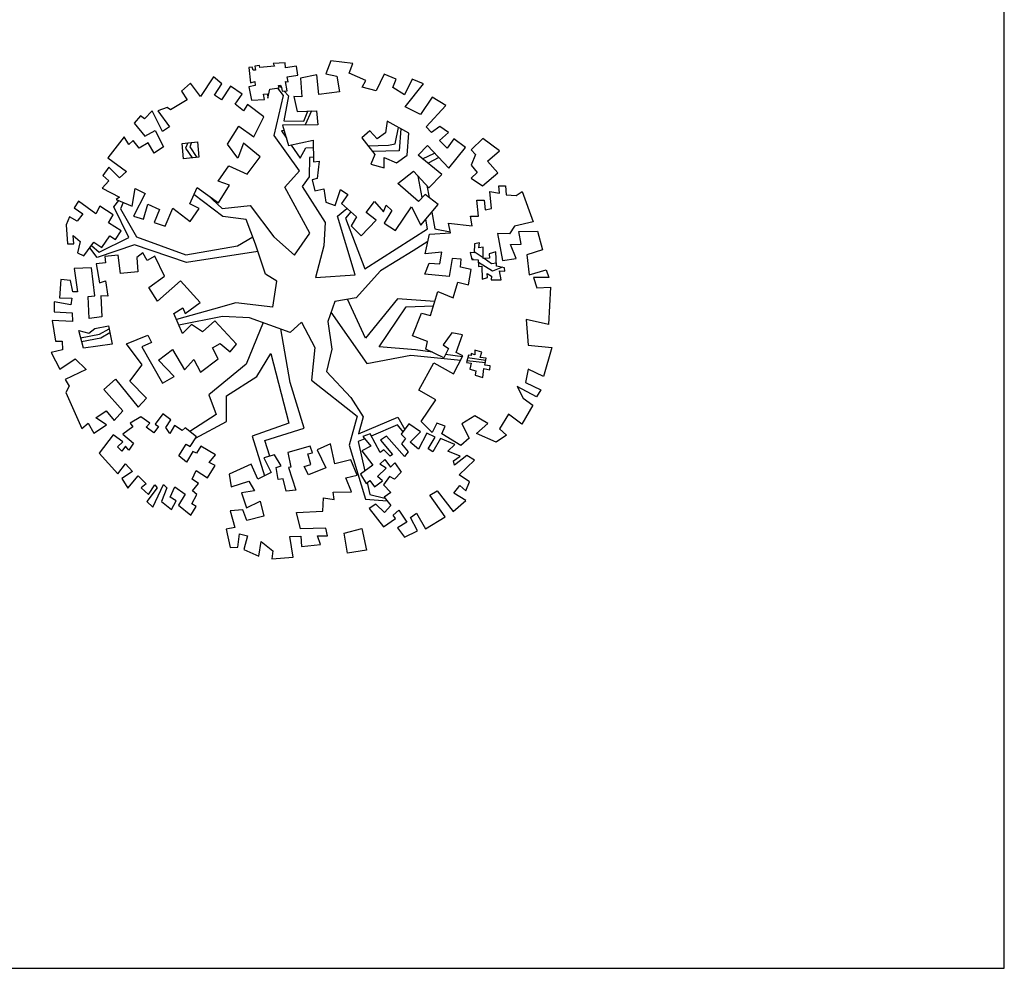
# Model space of a CAD drawing. Header units: millimetres. Extents: x 98.8 to 132.3, y 139.9 to 160.9.
# Tile 4 of 14: x 109.2 to 115, y 139.9 to 145.5. Entities that reach past the tile are written whole.
import ezdxf

# ---------------------------------------------------------------- set-up
doc = ezdxf.new("R2010")
doc.units = ezdxf.units.MM

# ---------------------------------------------------------------- blocks, each defined once
blk = doc.blocks.new('plan19p')
for points in [[(-0.0502, 0.9716), (-0.0065, 0.9728), (-0.0083, 0.9838), (0.0008, 0.985), (0.005, 0.9747), (0.0063, 0.9558), (0.0299, 0.9546), (0.0257, 0.9989), (0.0391, 0.9965), (0.0366, 1.0196), (0.0864, 1.0232), (0.084, 1.0651), (0.033, 1.0626), (0.033, 1.0869), (-0.0223, 1.0893), (-0.018, 1.0754), (-0.086, 1.076), (-0.0872, 1.0857), (-0.1097, 1.0851), (-0.1073, 1.0669), (-0.1188, 1.0669), (-0.1219, 1.0821), (-0.1376, 1.0815), (-0.137, 1.0105), (-0.117, 1.0135), (-0.1164, 0.9959), (-0.1461, 0.9916), (-0.1413, 0.9285), (-0.08, 0.9255), (-0.0818, 0.9504), (-0.0636, 0.951), (-0.0636, 0.9298)], [(0.0978, 1.0082), (0.0951, 0.9205), (0.0579, 0.9258), (0.0658, 0.854), (0.1563, 0.8487), (0.1563, 0.7823), (-0.0086, 0.7982), (0.01, 0.6998), (0.127, 0.7131), (0.119, 0.6121), (0.1456, 0.6121), (0.127, 0.5324), (0.1031, 0.5297), (0.1111, 0.4765), (0.1536, 0.4819), (0.1563, 0.4181), (0.1989, 0.3994), (0.2308, 0.4712), (0.2627, 0.4446), (0.2281, 0.4048), (0.292, 0.3356), (0.2627, 0.2958), (0.3053, 0.2453), (0.3824, 0.3117), (0.3398, 0.3516), (0.3824, 0.3994), (0.4197, 0.3463), (0.4356, 0.3755), (0.4596, 0.3489), (0.417, 0.2931), (0.4675, 0.2532), (0.5527, 0.3569), (0.5872, 0.2665), (0.6777, 0.3542), (0.6218, 0.4074), (0.5872, 0.3782), (0.4995, 0.4712), (0.5793, 0.5217), (0.6431, 0.4367), (0.7096, 0.4925), (0.6085, 0.5935), (0.6564, 0.6334), (0.7442, 0.5191), (0.832, 0.6068), (0.7814, 0.652), (0.7469, 0.6121), (0.7149, 0.652), (0.7602, 0.6839), (0.7229, 0.7158), (0.6803, 0.6919), (0.6591, 0.7211), (0.7602, 0.8115), (0.7016, 0.8567), (0.6378, 0.7823), (0.5713, 0.8248), (0.667, 0.9231), (0.6165, 0.9497), (0.5739, 0.8806), (0.5234, 0.9205), (0.542, 0.9577), (0.4888, 0.9869), (0.4436, 0.9125), (0.3797, 0.9364), (0.401, 0.9657), (0.3265, 1.0082), (0.3478, 1.0508), (0.2467, 1.0747), (0.2175, 1.0162), (0.268, 1.0002), (0.2733, 0.9258), (0.1749, 0.9231), (0.1749, 1.0162)], [(-0.8357, 0.6849), (-0.8687, 0.6497), (-0.8423, 0.6212), (-0.8775, 0.5904), (-0.8005, 0.5399), (-0.8181, 0.5311), (-0.7456, 0.4916), (-0.7236, 0.5729), (-0.6797, 0.5443), (-0.7456, 0.4455), (-0.6995, 0.4257), (-0.6731, 0.4938), (-0.6203, 0.4631), (-0.6511, 0.406), (-0.6028, 0.384), (-0.5588, 0.4631), (-0.4841, 0.3928), (-0.4357, 0.4499), (-0.4775, 0.4762), (-0.4357, 0.5487), (-0.3435, 0.4675), (-0.2841, 0.5443), (-0.3347, 0.5685), (-0.2775, 0.6344), (-0.1962, 0.5861), (-0.1281, 0.6607), (-0.1984, 0.7332), (-0.2314, 0.6651), (-0.2731, 0.7354), (-0.2116, 0.8144), (-0.1479, 0.7573), (-0.0907, 0.8452), (-0.1611, 0.9111), (-0.183, 0.8825), (-0.2182, 0.9177), (-0.1808, 0.9616), (-0.2314, 1.0033), (-0.2797, 0.944), (-0.3105, 0.9704), (-0.2709, 1.0187), (-0.3061, 1.056), (-0.3764, 0.9704), (-0.416, 1.0362), (-0.4621, 1.0033), (-0.4401, 0.9616), (-0.5215, 0.922), (-0.5368, 0.9352), (-0.5808, 0.9242), (-0.5346, 0.843), (-0.5698, 0.8254), (-0.6072, 0.9264), (-0.6467, 0.8935), (-0.6643, 0.9089), (-0.6973, 0.8781), (-0.6533, 0.8122), (-0.6028, 0.8342), (-0.572, 0.753), (-0.6181, 0.7288), (-0.6423, 0.7793), (-0.6863, 0.7595), (-0.7104, 0.7969), (-0.7324, 0.7815), (-0.75, 0.8188), (-0.8357, 0.7288), (-0.7566, 0.6563), (-0.7918, 0.63)], [(-0.4842, 0.7603), (-0.4123, 0.7603), (-0.4123, 0.6885), (-0.4842, 0.6885)], [(0.8506, 0.5211), (0.8745, 0.4852), (0.8446, 0.4612), (0.8925, 0.4194), (0.9703, 0.4732), (0.9284, 0.533), (0.9883, 0.5749), (0.9164, 0.6407), (0.8566, 0.5928), (0.8745, 0.5689)], [(-1.0616, 0.4373), (-1.0652, 0.3474), (-1.0352, 0.345), (-1.0352, 0.3846), (-1.0052, 0.3522), (-1.0232, 0.3018), (-0.9956, 0.2838), (-0.9416, 0.3426), (-0.9068, 0.315), (-0.8648, 0.3654), (-0.8396, 0.345), (-0.8096, 0.3834), (-0.8636, 0.4265), (-0.8384, 0.4613), (-0.896, 0.5069), (-0.9188, 0.4745), (-0.9932, 0.5405), (-1.0172, 0.5129), (-0.98, 0.4805), (-1.0088, 0.4493), (-1.0424, 0.4721)], [(0.6234, 0.2207), (0.7211, 0.217), (0.7174, 0.262), (0.8264, 0.2395), (0.8226, 0.2846), (0.8602, 0.2808), (0.8602, 0.356), (0.8941, 0.3522), (0.8941, 0.3071), (0.9241, 0.3109), (0.9241, 0.3898), (0.9692, 0.3785), (0.9692, 0.4123), (0.9993, 0.4085), (0.9993, 0.3672), (1.0444, 0.3597), (1.0745, 0.3747), (1.1121, 0.2282), (1.0219, 0.217), (0.9956, 0.1832), (0.9392, 0.1907), (0.9504, 0.063), (1.0143, 0.0667), (0.9956, 0.1343), (1.0444, 0.1306), (1.0407, 0.1907), (1.1271, 0.1832), (1.1422, 0.093), (1.067, 0.078), (1.067, -0.0159), (1.1497, -0.0009), (1.1572, -0.0385), (1.0858, -0.031), (1.097, -0.0798), (1.1609, -0.0835), (1.1346, -0.2563), (1.0331, -0.2225), (1.0294, -0.3427), (1.1384, -0.3653), (1.0858, -0.4968), (1.0181, -0.4554), (0.9993, -0.5155), (1.067, -0.5569), (1.0444, -0.5869), (0.958, -0.5306), (0.9805, -0.5869), (1.0219, -0.6245), (0.9617, -0.7071), (0.9053, -0.6545), (0.8565, -0.7184), (0.8865, -0.7522), (0.8339, -0.7785), (0.7475, -0.7297), (0.8038, -0.6883), (0.7475, -0.647), (0.6836, -0.6771), (0.7099, -0.7484), (0.6685, -0.7785), (0.5858, -0.7146), (0.6046, -0.6808), (0.567, -0.662), (0.5407, -0.7034), (0.4956, -0.647), (0.5745, -0.5531), (0.4994, -0.5005), (0.5821, -0.3803), (0.6685, -0.4404), (0.7211, -0.3615), (0.6911, -0.3427), (0.7287, -0.2639), (0.6798, -0.2488), (0.6347, -0.3014), (0.6572, -0.3202), (0.6309, -0.3615), (0.552, -0.3127), (0.5633, -0.2789), (0.4956, -0.2451), (0.5482, -0.1437), (0.5896, -0.1587), (0.6347, -0.0497), (0.7024, -0.0873), (0.7324, -0.0159), (0.7813, -0.0347), (0.8001, 0.0367), (0.7512, 0.0517), (0.7587, 0.0892), (0.7174, 0.0968), (0.6948, 0.0141), (0.5821, 0.0367), (0.6084, 0.0855), (0.6572, 0.078), (0.6723, 0.1306), (0.5933, 0.1306)], [(-0.8353, 0.2708), (-0.8975, 0.2708), (-0.8975, 0.2411), (-0.9407, 0.2411), (-0.9353, 0.1519), (-0.9056, 0.1573), (-0.9029, 0.0844), (-0.9353, 0.0898), (-0.9407, -0.0075), (-1.0002, -0.0102), (-0.9948, 0.0925), (-0.9624, 0.0925), (-0.9651, 0.2249), (-1.0462, 0.2303), (-1.0408, 0.1195), (-1.0624, 0.1222), (-1.0678, 0.1762), (-1.1138, 0.1843), (-1.1273, 0.1006), (-1.0705, 0.0925), (-1.0786, 0.0628), (-1.1543, 0.0844), (-1.1597, 0.0384), (-1.0759, 0.0249), (-1.0786, -0.0156), (-1.1732, -0.0021), (-1.1678, -0.0993), (-1.1354, -0.102), (-1.1381, -0.1426), (-1.1922, -0.1507), (-1.1597, -0.2317), (-1.084, -0.1912), (-1.0381, -0.2452), (-1.1408, -0.2831), (-1.1246, -0.3155), (-1.1435, -0.3425), (-1.0867, -0.5181), (-1.0543, -0.4965), (-1.0327, -0.5451), (-0.9705, -0.5127), (-1.0164, -0.4749), (-0.9651, -0.4479), (-0.9326, -0.4965), (-0.8867, -0.456), (-0.9651, -0.3479), (-0.9056, -0.3047), (-0.8137, -0.4452), (-0.7704, -0.4073), (-0.8407, -0.3209), (-0.7758, -0.2506), (-0.838, -0.1453), (-0.7353, -0.1156), (-0.7217, -0.1507), (-0.7677, -0.1669), (-0.6893, -0.3452), (-0.6325, -0.3209), (-0.6974, -0.2371), (-0.6271, -0.1939), (-0.5812, -0.2939), (-0.5325, -0.2506), (-0.5082, -0.3128), (-0.4189, -0.2588), (-0.4406, -0.2047), (-0.4027, -0.1885), (-0.3595, -0.2317), (-0.327, -0.1993), (-0.4162, -0.0804), (-0.4784, -0.1264), (-0.5271, -0.0858), (-0.573, -0.1237), (-0.6028, -0.0264), (-0.5595, -0.0048), (-0.5514, -0.0318), (-0.4757, 0.0114), (-0.5568, 0.1222), (-0.6731, 0.0384), (-0.7082, 0.106), (-0.6298, 0.1519), (-0.665, 0.2492), (-0.7028, 0.233), (-0.719, 0.2708), (-0.7488, 0.2519), (-0.7515, 0.1843), (-0.8326, 0.1843)], [(0.8286, 0.1532), (0.8223, 0.1123), (0.8034, 0.1154), (0.8081, 0.0823), (0.838, 0.0776), (0.8365, 0.0461), (0.8522, 0.0461), (0.8475, -0.0137), (0.8727, -0.009), (0.8727, 0.0099), (0.8916, -0.0043), (0.8885, -0.0216), (0.9357, -0.0263), (0.931, 0.0162), (0.9562, 0.0131), (0.9562, 0.0288), (0.92, 0.0398), (0.9231, 0.106), (0.8916, 0.1012), (0.8916, 0.0808), (0.8617, 0.0823), (0.8664, 0.1343), (0.8459, 0.1327), (0.8522, 0.1564)], [(-0.9786, -0.0588), (-0.9137, -0.0534), (-0.9056, -0.1399), (-1.0408, -0.1453), (-1.0543, -0.0615), (-1.0083, -0.0777)], [(0.7607, -0.354), (0.7597, -0.3635), (0.7464, -0.3616), (0.734, -0.394), (0.7559, -0.3998), (0.7464, -0.4265), (0.774, -0.4379), (0.7693, -0.4579), (0.8027, -0.4722), (0.8122, -0.4312), (0.8399, -0.4398), (0.8428, -0.4217), (0.8189, -0.416), (0.8275, -0.3836), (0.7998, -0.3769), (0.8113, -0.353), (0.7788, -0.3416), (0.776, -0.3626)], [(-0.8064, -0.4916), (-0.8582, -0.5159), (-0.8485, -0.5353), (-0.8987, -0.5645), (-0.8533, -0.6114), (-0.8776, -0.6421), (-0.8922, -0.6211), (-0.9116, -0.6421), (-0.9294, -0.6211), (-0.9019, -0.6001), (-0.944, -0.5628), (-1.0169, -0.6421), (-0.9408, -0.7457), (-0.9003, -0.7036), (-0.8711, -0.7425), (-0.9246, -0.77), (-0.9003, -0.8185), (-0.8468, -0.7651), (-0.8128, -0.8072), (-0.8387, -0.8234), (-0.808, -0.8573), (-0.774, -0.8153), (-0.7643, -0.8298), (-0.8193, -0.8897), (-0.7934, -0.9188), (-0.7335, -0.8185), (-0.7189, -0.8347), (-0.7513, -0.8962), (-0.7076, -0.9383), (-0.6817, -0.8994), (-0.7076, -0.88), (-0.6817, -0.8347), (-0.6363, -0.8735), (-0.6736, -0.9205), (-0.6201, -0.9739), (-0.591, -0.9366), (-0.6104, -0.9221), (-0.5829, -0.88), (-0.6007, -0.8606), (-0.5699, -0.8298), (-0.5975, -0.8072), (-0.5748, -0.7683), (-0.5246, -0.8072), (-0.4841, -0.7538), (-0.51, -0.7376), (-0.4776, -0.7052), (-0.5408, -0.6567), (-0.5651, -0.6874), (-0.5813, -0.6777), (-0.6153, -0.7247), (-0.6477, -0.6923), (-0.6088, -0.6405), (-0.591, -0.6535), (-0.557, -0.6114), (-0.6056, -0.5645), (-0.6201, -0.5758), (-0.6541, -0.5483), (-0.6801, -0.5839), (-0.6946, -0.5531), (-0.6687, -0.5208), (-0.7027, -0.4884), (-0.7432, -0.5337), (-0.7286, -0.545), (-0.7529, -0.5726), (-0.7869, -0.5434), (-0.7675, -0.5256)], [(0.252, -0.6807), (0.2171, -0.6898), (0.2502, -0.7375), (0.2061, -0.7559), (0.2502, -0.8274), (0.1877, -0.8641), (0.2098, -0.91), (0.2281, -0.8972), (0.2465, -0.9284), (0.2869, -0.9045), (0.2667, -0.8825), (0.3107, -0.8476), (0.2832, -0.8256), (0.3089, -0.8073), (0.3309, -0.8458), (0.353, -0.8274), (0.3787, -0.8733), (0.3438, -0.9027), (0.3218, -0.888), (0.2906, -0.9247), (0.3199, -0.9632), (0.2869, -0.9816), (0.3144, -1.0238), (0.2814, -1.0531), (0.2446, -1.0109), (0.2116, -1.0274), (0.2704, -1.1192), (0.3291, -1.0862), (0.3199, -1.0697), (0.3493, -1.0495), (0.3805, -1.1082), (0.3346, -1.1302), (0.3622, -1.1779), (0.4264, -1.1541), (0.4007, -1.0898), (0.4301, -1.0715), (0.465, -1.1486), (0.5623, -1.1027), (0.4999, -0.9944), (0.5366, -0.9779), (0.6009, -1.0807), (0.6651, -1.0366), (0.6137, -0.9963), (0.6449, -0.9632), (0.6706, -0.9908), (0.6908, -0.9504), (0.6468, -0.9137), (0.7257, -0.8531), (0.6908, -0.8274), (0.6302, -0.866), (0.6266, -0.8458), (0.6596, -0.8274), (0.6045, -0.7981), (0.6412, -0.7706), (0.577, -0.7357), (0.5348, -0.7944), (0.5146, -0.7779), (0.5531, -0.7265), (0.5164, -0.7045), (0.4705, -0.7742), (0.4338, -0.7375), (0.487, -0.6953), (0.4374, -0.6531), (0.397, -0.6972), (0.4136, -0.7192), (0.3934, -0.7412), (0.4209, -0.7816), (0.4007, -0.8018), (0.3273, -0.699), (0.2979, -0.7155), (0.3456, -0.7871), (0.3346, -0.7944), (0.3089, -0.7614), (0.2906, -0.7724)], [(-0.202, -0.7331), (-0.2537, -0.742), (-0.227, -0.8132), (-0.2912, -0.8382), (-0.3161, -0.7651), (-0.4231, -0.8008), (-0.4196, -0.8614), (-0.334, -0.8435), (-0.3126, -0.8899), (-0.375, -0.8934), (-0.3589, -0.9665), (-0.2912, -0.9415), (-0.2823, -1.0128), (-0.3625, -1.0253), (-0.3768, -0.9736), (-0.4356, -0.9718), (-0.4213, -1.052), (-0.4624, -1.0556), (-0.4534, -1.1429), (-0.4178, -1.1447), (-0.4035, -1.0841), (-0.3661, -1.0966), (-0.391, -1.1589), (-0.3233, -1.1964), (-0.3054, -1.1304), (-0.2555, -1.1785), (-0.2644, -1.216), (-0.1646, -1.2177), (-0.1699, -1.1197), (-0.1182, -1.1233), (-0.12, -1.1714), (-0.0308, -1.1714), (-0.0415, -1.1304), (0.0048, -1.134), (0.0013, -1.0983), (-0.1164, -1.0894), (-0.1271, -1.011), (-0.0041, -1.0182), (0.0048, -0.9558), (0.053, -0.9683), (0.053, -0.9344), (0.1386, -0.9415), (0.1189, -0.8738), (0.1724, -0.8667), (0.1493, -0.7919), (0.0744, -0.8026), (0.0637, -0.7081), (-0.0023, -0.7295), (0.0298, -0.8168), (-0.054, -0.8418), (-0.0701, -0.8008), (-0.038, -0.7954), (-0.0469, -0.7437), (-0.0255, -0.742), (-0.0326, -0.7099), (-0.1396, -0.7277), (-0.1325, -0.7972), (-0.1432, -0.799), (-0.12, -0.9077), (-0.1664, -0.9077), (-0.1735, -0.8489), (-0.1967, -0.8489), (-0.2002, -0.7919), (-0.1771, -0.7865)], [(0.0845, -1.1298), (0.1683, -1.1178), (0.1802, -1.2195), (0.0905, -1.2255)]]:
    blk.add_lwpolyline(points, close=True)
for points in [[(-0.3909, 0.5092), (-0.3288, 0.4389), (-0.1967, 0.4389), (-0.1023, 0.2817), (-0.0143, 0.1875), (0.0675, 0.2817), (-0.0269, 0.508), (0.0486, 0.5771), (-0.052, 0.7531), (0.0109, 0.9354), (-0.0131, 0.9726)], [(-0.0054, 0.9841), (0.0054, 0.9696)], [(0.016, 0.9553), (0.0339, 0.9311), (-0.0007, 0.8168), (0.0924, 0.8062), (0.1158, 0.8511)], [(0.1338, 0.85), (0.0969, 0.788)], [(0.1277, 0.8504), (0.1277, 0.8504)], [(-0.458, 0.7603), (-0.4699, 0.7367), (-0.4441, 0.6885)], [(-0.4407, 0.7603), (-0.4503, 0.741), (-0.4222, 0.6883)], [(-0.0036, 0.7716), (-0.0166, 0.7716), (0.0032, 0.7355)], [(0.5753, 0.7005), (0.4795, 0.7663), (0.4675, 0.7125), (0.4256, 0.6885), (0.3957, 0.7304), (0.3538, 0.7005), (0.4077, 0.6168), (0.3837, 0.5749), (0.4436, 0.551), (0.4496, 0.5988), (0.5034, 0.5689), (0.5573, 0.5988), (0.5753, 0.7005)], [(0.0221, 0.7012), (0.0579, 0.636), (0.0898, 0.6812), (0.1243, 0.6789)], [(0.379, 0.6613), (0.4755, 0.6546), (0.5074, 0.6573), (0.5296, 0.7319)], [(0.54, 0.7248), (0.5214, 0.6227), (0.398, 0.6319)], [(0.6737, 0.7342), (0.6737, 0.7342)], [(0.1208, 0.6347), (0.1024, 0.6347), (0.0905, 0.545), (0.0545, 0.5031), (0.1443, 0.3237), (0.1264, 0.216), (0.0725, 0.0725), (0.258, 0.0665), (0.2042, 0.3476), (0.2517, 0.3793)], [(0.7681, 0.6366), (0.7681, 0.6366)], [(0.6273, 0.5748), (0.6858, 0.5951)], [(0.7028, 0.573), (0.6513, 0.5508)], [(-0.954, 0.329), (-0.9211, 0.2938), (-0.7774, 0.3476), (-0.8313, 0.4971), (-0.8058, 0.5244)], [(-0.7862, 0.5138), (-0.8014, 0.4852), (-0.7415, 0.3476), (-0.5201, 0.2399), (-0.2747, 0.2579), (-0.2, 0.2929)], [(-0.1401, -0.0451), (-0.1086, 0.0743), (-0.1589, 0.112), (-0.1904, 0.2566), (-0.2218, 0.376), (-0.3288, 0.4011), (-0.4541, 0.5168)], [(0.606, 0.394), (0.5983, 0.4964)], [(0.6346, 0.448), (0.6392, 0.3909)], [(0.2682, 0.3614), (0.2401, 0.3356), (0.3059, 0.0904), (0.6172, 0.2459), (0.6137, 0.2922)], [(-0.1827, 0.2212), (-0.5201, 0.204), (-0.7535, 0.3117), (-0.9331, 0.2698), (-0.9638, 0.3184)], [(0.6447, 0.3222), (0.6511, 0.2426), (0.7207, 0.222)], [(0.612, 0.1865), (0.5394, 0.1502), (0.3778, 0.0725), (0.2521, -0.0412), (0.1503, -0.0472), (0.1084, -0.1369), (0.1144, -0.2685), (0.0785, -0.3702), (0.1802, -0.5018), (0.2281, -0.5975), (0.1982, -0.6752), (0.3897, -0.6154), (0.4151, -0.6775)], [(0.8233, 0.1189), (0.862, 0.0858)], [(0.816, 0.0811), (0.8073, 0.0876)], [(0.9466, 0.0317), (0.8985, 0.0186), (0.8374, 0.0649)], [(0.8663, 0.0821), (0.8985, 0.0545), (0.9207, 0.0545)], [(-0.1401, -0.0451), (-0.3099, -0.0074), (-0.4168, -0.0262), (-0.5938, -0.0557)], [(0.616, -0.0948), (0.4436, -0.0651), (0.276, -0.2326), (0.2103, -0.0436)], [(-1.0487, -0.096), (-0.9597, -0.0885), (-0.9124, -0.0674)], [(-1.0459, -0.1131), (-0.9553, -0.1056), (-0.9107, -0.0856)], [(-0.0131, -0.1275), (-0.0709, -0.1708), (-0.2533, -0.0828), (-0.3791, -0.0639), (-0.5854, -0.0831)], [(-0.1926, -0.1121), (-0.291, -0.2965), (-0.4797, -0.4222), (-0.4545, -0.5165), (-0.585, -0.5843)], [(-0.0131, -0.1275), (0.036, -0.2525), (0.0046, -0.4033), (0.1995, -0.5919), (0.1492, -0.7239), (0.1995, -0.9816), (0.2994, -1.0007)], [(0.1277, -0.0956), (0.27, -0.3522), (0.4795, -0.3343), (0.7088, -0.3801)], [(0.5813, -0.3308), (0.5034, -0.3104), (0.3359, -0.2804), (0.4795, -0.107), (0.6079, -0.1144)], [(-0.2245, -0.7369), (-0.2407, -0.661), (-0.052, -0.6233), (-0.0961, -0.4033), (-0.114, -0.15)], [(-0.5622, -0.6178), (-0.4105, -0.5542), (-0.3979, -0.4348), (-0.247, -0.3593), (-0.1715, -0.2588), (-0.1212, -0.5919), (-0.2973, -0.6359), (-0.2599, -0.826)], [(0.7177, -0.3667), (0.6406, -0.3464)], [(0.7371, -0.3858), (0.8224, -0.4028)], [(0.8245, -0.3948), (0.742, -0.3731)], [(0.4062, -0.6872), (0.3837, -0.6513), (0.2564, -0.6911)], [(0.2248, -0.7009), (0.1922, -0.7111), (0.2089, -0.8517)], [(0.2154, -0.9061), (0.2221, -0.9623), (0.2903, -0.9868)]]:
    blk.add_lwpolyline(points)

msp = doc.modelspace()

# ---------------------------------------------------------------- linework, layer by layer
at = {"layer": 'Defpoints'}
msp.add_lwpolyline([(98.8016, 139.9145), (115.0016, 139.9145), (115.0016, 160.8395), (98.8016, 160.8395)], close=True, dxfattribs=at)

# ---------------------------------------------------------------- block references
at = {"xscale": 1.253602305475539, "yscale": 1.253602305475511, "zscale": 1.253602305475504, "rotation": 5.844376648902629}
msp.add_blockref('plan19p', (110.8831, 143.8652), dxfattribs=at)

doc.saveas('drawing.dxf')
